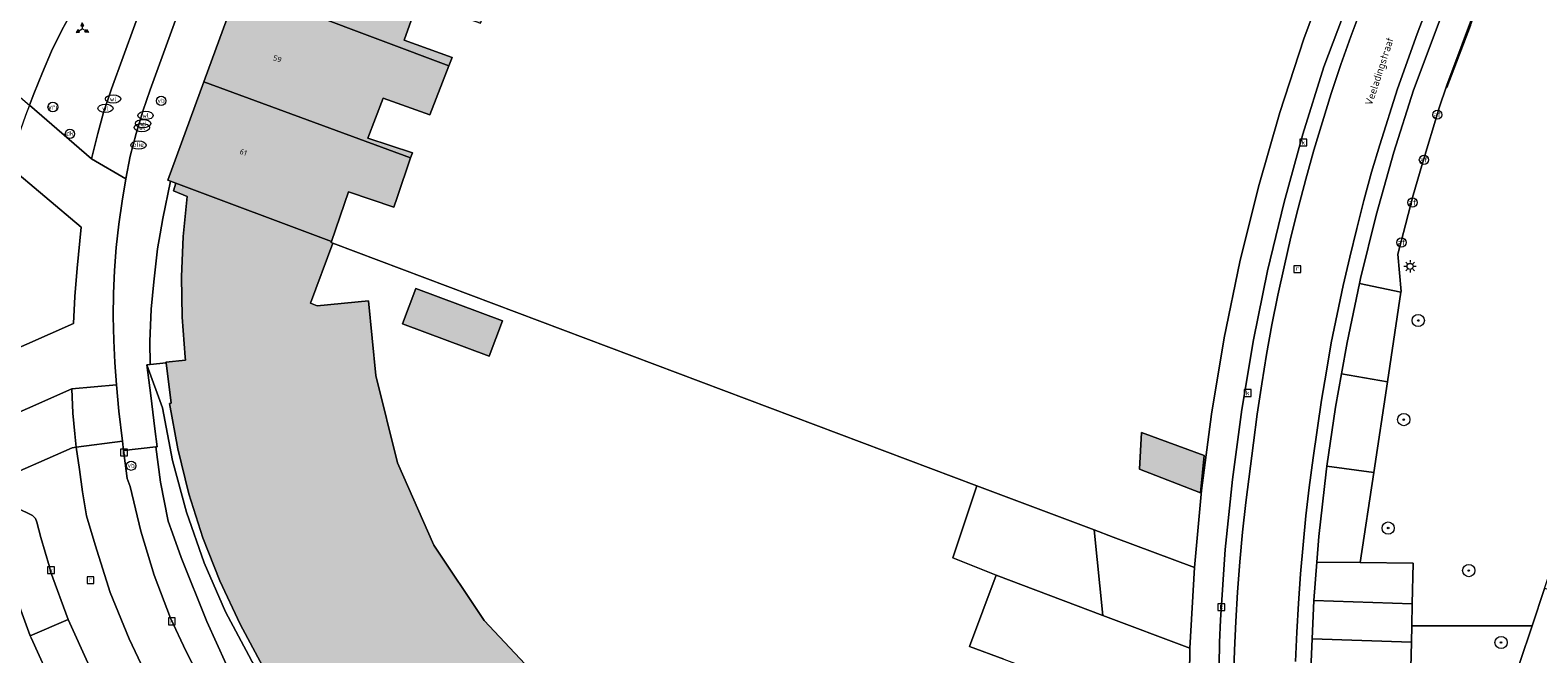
# Model space of a CAD drawing. Header units: metres. Extents: x 196496 to 197479, y 355250 to 356324.
# Tile 35 of 119: x 197199 to 197297, y 355684 to 355725. Entities that reach past the tile are written whole.
import ezdxf
from ezdxf.enums import TextEntityAlignment as Align

# ---------------------------------------------------------------- set-up
doc = ezdxf.new("R2010")
doc.units = ezdxf.units.M
doc.layers.get('0').update_dxf_attribs({"lineweight": 9})
for name, color, linetype, lineweight in [('B-WE-GR-BEPLANTING_CULTUUR_HEESTERS-GV', 251, 'Continuous', 9), ('B-WE-GR-BOOM-S', 251, 'Continuous', 9), ('B-WE-GR-GROENVOORZIENING-GV', 251, 'Continuous', 9), ('B-WE-GW-TALUD_KRUIN-G', 251, 'Continuous', 9), ('B-WE-IE-MEUBILAIR_WEGMEUBILAIR-S', 251, 'Continuous', 9), ('B-WE-IE-MEUBILAIR_WEGMEUBILAIR_PAAL-S', 251, 'Continuous', 9), ('B-WE-IE-MEUBILAIR_WEGMEUBILAIR_VERKEERSBORD-S', 251, 'Continuous', 9), ('B-WE-IE-TERREINAFSCHEIDING_KUNSTMATIG_HEKWERK-G', 251, 'IE-TERREINAFSCHEIDING-KUNSTMATIG', 9), ('B-WE-KL-BRANDSTOF_PUT-S', 251, 'Continuous', 9), ('B-WE-KL-ET_LS_OV_LICHTMAST-S', 251, 'Continuous', 9), ('B-WE-KL-WATER-S', 251, 'Continuous', 9), ('B-WE-OG-BEBOUWING-GV', 251, 'Continuous', 9), ('B-WE-OG-BEBOUWING_HUISNUMMER-T35', 90, 'Continuous', 9), ('B-WE-OG-BEBOUWING_STRAATNAAM-T35', 130, 'Continuous', 9), ('B-WE-OG-TERREIN_CULTUURSCHEIDING-GV', 251, 'Continuous', 9), ('B-WE-OG-TERREIN_ERF-GV', 251, 'Continuous', 9), ('B-WE-RI-GWA_KOLK-S', 251, 'Continuous', 9), ('B-WE-RI-GWA_RIOOLPUT-S', 251, 'Continuous', 9), ('B-WE-VH-VERHARDING_ASFALT-GV', 251, 'Continuous', 9), ('B-WE-VH-VERHARDING_BETONSTRAATSTEEN-GV', 251, 'Continuous', 9), ('B-WE-VH-VERHARDING_GESLOTEN-GV', 251, 'Continuous', 9), ('B-WE-VH-VERHARDING_OPEN-GV', 251, 'Continuous', 9), ('B-WE-VH-VERHARDING_STRAATBAKSTEEN-GV', 251, 'Continuous', 9), ('B-WE-VH-VERHARDING_TEGEL-GV', 251, 'Continuous', 9), ('B-WE-VW-AFSLUITPAAL-S', 251, 'Continuous', 9), ('B-WE-VW-VRI-S', 251, 'Continuous', 9)]:
    doc.layers.add(name, color=color, linetype=linetype, lineweight=lineweight)
doc.layers.add('X-XX-AL-PRESENTATIE_GEBOUW3-V', color=7, linetype='Continuous', lineweight=9, true_color=0xebe1d6)
doc.styles.add('NLCS-ISO', font='NLCS-ISO.ttf')
doc.styles.add('NLCS-ISO-ANNOTATIEF-T35', font='NLCS-ISO.ttf', dxfattribs={"height": 3.5})
doc.linetypes.add('IE-TERREINAFSCHEIDING-KUNSTMATIG', pattern='A,4,[82,NLCS.SHX,S=0.75,R=90,X=0,Y=0],4,-2', length=10)

# ---------------------------------------------------------------- blocks, each defined once
blk = doc.blocks.new('SIE-WEG_VERKEERSBORD_WEGWIJZER-SO')
at = {"linetype": 'ByBlock', "lineweight": 18}
h = blk.add_hatch(color=0, dxfattribs=at)
h.dxf.hatch_style = 1
h.paths.add_polyline_path([(0.5, 1), (0, 2), (-0.5, 1)])
h = blk.add_hatch(color=0, dxfattribs=at)
h.dxf.hatch_style = 1
h.paths.add_polyline_path([(-1.38, -0.22), (-2, -1.15), (-0.88, -1.09)])
h = blk.add_hatch(color=0, dxfattribs=at)
h.dxf.hatch_style = 1
h.paths.add_polyline_path([(1.38, -0.22), (2, -1.15), (0.88, -1.09)])
at = {"color": 0, "linetype": 'ByBlock', "lineweight": 18}
for points in [[(-1.13, -0.65), (0, 0)], [(0, 1), (0, 0)], [(1.13, -0.65), (0, 0)]]:
    blk.add_lwpolyline(points, dxfattribs=at)
for points in [[(0.5, 1), (0, 2), (-0.5, 1)], [(-1.38, -0.22), (-2, -1.15), (-0.88, -1.09)], [(1.38, -0.22), (2, -1.15), (0.88, -1.09)]]:
    blk.add_lwpolyline(points, close=True, dxfattribs=at)
blk = doc.blocks.new('SKL-ET_OV_LICHTMAST-SO')
at = {"color": 0, "linetype": 'ByBlock', "lineweight": 18}
for points in [[(-1.25, 0), (-2, 0)], [(-1.41, 1.41), (-0.88, 0.88)], [(0, 2), (0, 1.25)], [(0.88, 0.88), (1.41, 1.41)], [(2, 0), (1.25, 0)], [(-1.41, -1.41), (-0.88, -0.88)], [(0, -1.25), (0, -2)], [(0.88, -0.88), (1.41, -1.41)]]:
    blk.add_lwpolyline(points, dxfattribs=at)
blk.add_circle((0, 0), 1, dxfattribs=at)
blk = doc.blocks.new('SVW-AFSLUITPAAL-SO')
at = {"lineweight": 18}
blk.add_circle((0, 0), 1.5, dxfattribs=at)
at = {"lineweight": 18, "style": 'NLCS-ISO'}
blk.add_text('af', height=1.8, dxfattribs=at).set_placement((0, 0), align=Align.MIDDLE_CENTER)
blk = doc.blocks.new('SIE-WEG_PAAL_VERKEERSBORD-SO')
at = {"color": 0, "linetype": 'ByBlock', "lineweight": 18}
blk.add_circle((0, 0), 1.5, dxfattribs=at)
at = {"color": 0, "linetype": 'ByBlock', "lineweight": 18, "style": 'NLCS-ISO'}
blk.add_text('vb', height=1.5, dxfattribs=at).set_placement((0, 0.13), align=Align.MIDDLE_CENTER)
blk = doc.blocks.new('SIE-WEG_PAAL_DRUKKNOPPAAL-SO')
at = {"color": 0, "linetype": 'ByBlock', "lineweight": 18}
blk.add_circle((0, 0), 1.5, dxfattribs=at)
at = {"color": 0, "linetype": 'ByBlock', "lineweight": 18, "style": 'NLCS-ISO'}
blk.add_text('dk', height=1.5, dxfattribs=at).set_placement((0, 0.15), align=Align.MIDDLE_CENTER)
blk = doc.blocks.new('SKL-VRI_PAAL-SO')
at = {"lineweight": 18}
blk.add_circle((0, 0), 1.59, dxfattribs=at)
at = {"lineweight": 18, "style": 'NLCS-ISO'}
blk.add_text('vri', height=1.8, dxfattribs=at).set_placement((-0.06, 0.08), align=Align.MIDDLE_CENTER)
blk = doc.blocks.new('SRI-KOLK-SO')
at = {"color": 0, "linetype": 'ByBlock', "lineweight": 18}
blk.add_lwpolyline([(-1.125, -1.125), (1.125, -1.125), (1.125, 1.125), (-1.125, 1.125)], close=True, dxfattribs=at)
at = {"color": 0, "linetype": 'ByBlock', "lineweight": 18, "style": 'NLCS-ISO'}
blk.add_text('k', height=1.5, dxfattribs=at).set_placement((0, 0), align=Align.MIDDLE_CENTER)
blk = doc.blocks.new('SRI-PUT_INSPECTIEPUT_RIOOLPUT-SO')
at = {"color": 0, "linetype": 'ByBlock', "lineweight": 18}
blk.add_lwpolyline([(-1.12, -1.12), (1.12, -1.12), (1.12, 1.12), (-1.12, 1.12)], close=True, dxfattribs=at)
at = {"color": 0, "linetype": 'ByBlock', "lineweight": 18, "style": 'NLCS-ISO'}
blk.add_text('r', height=1.5, dxfattribs=at).set_placement((0, 0.28), align=Align.MIDDLE_CENTER)
blk = doc.blocks.new('SKL-WATER_WATERLEIDINGPUT-SO')
at = {"color": 0, "linetype": 'ByBlock', "lineweight": 18}
blk.add_ellipse((0, 0), major_axis=(2.5, 0), ratio=0.54, dxfattribs=at)
at = {"color": 0, "linetype": 'ByBlock', "lineweight": 18, "style": 'NLCS-ISO'}
blk.add_text('wl', height=1.5, dxfattribs=at).set_placement((0, 0), align=Align.MIDDLE_CENTER)
blk = doc.blocks.new('SKL-BENZINEPUT_OLIEPUT-SO')
at = {"color": 0, "linetype": 'ByBlock', "lineweight": 18}
blk.add_ellipse((0, 0), major_axis=(2.5, 0), ratio=0.54, dxfattribs=at)
at = {"color": 0, "linetype": 'ByBlock', "lineweight": 18, "style": 'NLCS-ISO'}
blk.add_text('olie', height=1.5, dxfattribs=at).set_placement((0, 0.16), align=Align.MIDDLE_CENTER)
blk = doc.blocks.new('SGR-BOOM_01-SO')
at = {"linetype": 'ByBlock', "lineweight": 18}
h = blk.add_hatch(color=0, dxfattribs=at)
h.dxf.hatch_style = 1
edge = h.paths.add_edge_path()
edge.add_arc((0, 0), 0.25, 0, 360)
at = {"color": 0, "linetype": 'ByBlock', "lineweight": 18}
for radius in [2, 0.25]:
    blk.add_circle((0, 0), radius, dxfattribs=at)

msp = doc.modelspace()

# ---------------------------------------------------------------- hatches: boundary and pattern name
at = {"layer": 'X-XX-AL-PRESENTATIE_GEBOUW3-V'}
for points in [[(197226.43, 355725.592), (197227.902, 355725.052), (197229.071, 355728.154), (197214.398, 355733.738), (197214.202, 355733.201), (197213.868, 355732.285), (197212.106, 355727.449), (197225.842, 355722.281), (197226.055, 355722.831), (197222.91, 355723.951), (197223.843, 355726.518)], [(197209.838, 355721.224), (197223.341, 355716.266), (197223.456, 355716.608), (197220.55, 355717.558), (197221.546, 355720.176), (197224.598, 355719.07), (197225.842, 355722.281), (197212.106, 355727.449), (197211.904, 355726.895), (197211.596, 355726.048)], [(197207.676, 355714.756), (197208.023, 355714.626), (197218.176, 355710.811), (197219.291, 355714.057), (197222.254, 355713.062), (197222.47, 355713.681), (197223.341, 355716.266), (197209.838, 355721.224), (197207.504, 355714.821)], [(197208.023, 355714.626), (197207.858, 355714.125), (197208.756, 355713.761), (197208.493, 355711.147), (197208.385, 355708.517), (197208.432, 355705.885), (197208.633, 355703.265), (197208.654, 355703.066), (197207.371, 355702.95), (197207.378, 355702.893), (197207.719, 355700.265), (197207.594, 355700.247), (197208.14, 355697.279), (197208.871, 355694.352), (197209.788, 355691.477), (197210.89, 355688.668), (197212.21, 355685.837), (197213.696, 355683.089), (197215.37, 355680.45), (197217.246, 355677.951), (197219.942, 355674.864), (197222.845, 355671.971), (197225.968, 355669.315), (197226.753, 355668.76), (197229.315, 355666.947), (197255.057, 355650.627), (197255.912, 355651.804), (197257.157, 355651.036), (197259.824, 355655.226), (197260.706, 355656.84), (197261.425, 355658.542), (197261.97, 355660.308), (197262.333, 355662.111), (197236.835, 355678.253), (197232.147, 355681.809), (197228.132, 355686.078), (197224.861, 355690.996), (197222.494, 355696.378), (197221.073, 355702.059), (197220.582, 355706.936), (197217.233, 355706.623), (197216.804, 355706.78), (197218.265, 355710.704), (197218.153, 355710.743), (197218.176, 355710.811)], [(197228.472, 355703.342), (197229.332, 355705.647), (197223.677, 355707.757), (197222.816, 355705.452)], [(197271.031, 355698.355), (197270.903, 355695.957), (197274.901, 355694.41), (197275.141, 355696.85)]]:
    msp.add_hatch(color=256, dxfattribs=at).paths.add_polyline_path(points)

# ---------------------------------------------------------------- linework, layer by layer
at = {"layer": 'B-WE-GR-BEPLANTING_CULTUUR_HEESTERS-GV', "flags": 128}
msp.add_lwpolyline([(197213.696, 355683.089), (197212.21, 355685.837), (197210.89, 355688.668), (197209.788, 355691.477), (197208.871, 355694.352), (197208.14, 355697.279), (197207.594, 355700.247), (197207.719, 355700.265), (197207.378, 355702.893), (197206.341, 355702.788), (197206.13, 355702.771), (197207.151, 355699.95), (197207.806, 355696.518), (197208.71, 355693.144), (197209.86, 355689.845), (197211.255, 355686.642), (197212.945, 355683.474)], dxfattribs=at)
msp.add_lwpolyline([(197203.999, 355680.17), (197205.799, 355677.774), (197207.881, 355679.188), (197206.344, 355682), (197204.962, 355684.892), (197203.74, 355687.907), (197202.745, 355691.015), (197202.177, 355692.917), (197201.916, 355694.469), (197201.727, 355695.925), (197201.509, 355697.394), (197201.243, 355697.356), (197195.979, 355695.036), (197196.18, 355694.503), (197196.4, 355694.139), (197196.661, 355693.917), (197198.651, 355692.942), (197198.861, 355692.744), (197198.952, 355692.5), (197199.216, 355691.495), (197199.776, 355689.587), (197199.847, 355689.268), (197200.98, 355686.155), (197202.377, 355683.087)], close=True, dxfattribs=at)
at = {"layer": 'B-WE-GR-GROENVOORZIENING-GV', "flags": 128}
msp.add_lwpolyline([(197212.945, 355683.474), (197211.255, 355686.642), (197209.86, 355689.845), (197208.71, 355693.144), (197207.806, 355696.518), (197207.151, 355699.95), (197206.13, 355702.771), (197206.38, 355700.755), (197206.635, 355698.584), (197206.792, 355697.417), (197206.709, 355697.407), (197207.007, 355695.098), (197207.52, 355692.568), (197207.788, 355691.772), (197208.357, 355690.201), (197210.044, 355686.007), (197211.309, 355683.227)], dxfattribs=at)
for points in [[(197261.55, 355689.035), (197268.521, 355686.407), (197267.946, 355691.997), (197260.296, 355694.86), (197258.721, 355690.169)], [(197268.521, 355686.407), (197274.196, 355684.267), (197274.489, 355689.548), (197269.199, 355691.528), (197267.946, 355691.997)], [(197287.163, 355646.175), (197289.634, 355645.72), (197301.365, 355687.105), (197297.344, 355688.179), (197296.528, 355685.741), (197294.124, 355678.552), (197292.14, 355671.89), (197289.917, 355660.799), (197288.077, 355651.026)]]:
    msp.add_lwpolyline(points, close=True, dxfattribs=at)
at = {"layer": 'B-WE-GW-TALUD_KRUIN-G', "flags": 128}
for points in [[(197274.334, 355631.068), (197263.095, 355640.947), (197263.292, 355645.92), (197256.8, 355642.991), (197228.705, 355666.044), (197226.184, 355668.043), (197223.768, 355670.168), (197221.471, 355672.422), (197219.307, 355674.803), (197217.035, 355677.58), (197214.895, 355680.46), (197212.945, 355683.474), (197211.255, 355686.642), (197209.86, 355689.845), (197208.71, 355693.144), (197207.806, 355696.518), (197207.151, 355699.95), (197206.13, 355702.771)], [(197268.521, 355686.407), (197267.946, 355691.997)]]:
    msp.add_lwpolyline(points, dxfattribs=at)
at = {"layer": 'B-WE-IE-TERREINAFSCHEIDING_KUNSTMATIG_HEKWERK-G', "ltscale": 0.2, "flags": 128}
for points in [[(197290.973, 355720.868), (197292.51, 355724.908), (197295.454, 355732.857), (197296.011, 355732.614), (197304.487, 355729.954)], [(197290.973, 355720.868), (197290.928, 355720.884)]]:
    msp.add_lwpolyline(points, dxfattribs=at)
at = {"layer": 'B-WE-OG-BEBOUWING-GV', "flags": 128}
for points in [[(197226.43, 355725.592), (197227.902, 355725.052), (197229.071, 355728.154), (197214.398, 355733.738), (197214.202, 355733.201), (197213.868, 355732.285), (197212.106, 355727.449), (197225.842, 355722.281), (197226.055, 355722.831), (197222.91, 355723.951), (197223.843, 355726.518)], [(197209.838, 355721.224), (197223.341, 355716.266), (197223.456, 355716.608), (197220.55, 355717.558), (197221.546, 355720.176), (197224.598, 355719.07), (197225.842, 355722.281), (197212.106, 355727.449), (197211.904, 355726.895), (197211.596, 355726.048)], [(197207.676, 355714.756), (197208.023, 355714.626), (197218.176, 355710.811), (197219.291, 355714.057), (197222.254, 355713.062), (197222.47, 355713.681), (197223.341, 355716.266), (197209.838, 355721.224), (197207.504, 355714.821)], [(197228.472, 355703.342), (197229.332, 355705.647), (197223.677, 355707.757), (197222.816, 355705.452)], [(197271.031, 355698.355), (197270.903, 355695.957), (197274.901, 355694.41), (197275.141, 355696.85)]]:
    msp.add_lwpolyline(points, close=True, dxfattribs=at)
msp.add_lwpolyline([(197232.147, 355681.809), (197228.132, 355686.078), (197224.861, 355690.996), (197222.494, 355696.378), (197221.073, 355702.059), (197220.582, 355706.936), (197217.233, 355706.623), (197216.804, 355706.78), (197218.265, 355710.704), (197218.153, 355710.743), (197218.176, 355710.811), (197208.023, 355714.626), (197207.858, 355714.125), (197208.756, 355713.761), (197208.493, 355711.147), (197208.385, 355708.517), (197208.432, 355705.885), (197208.633, 355703.265), (197208.654, 355703.066), (197207.371, 355702.95), (197207.378, 355702.893), (197207.719, 355700.265), (197207.594, 355700.247), (197208.14, 355697.279), (197208.871, 355694.352), (197209.788, 355691.477), (197210.89, 355688.668), (197212.21, 355685.837), (197213.696, 355683.089)], dxfattribs=at)
at = {"layer": 'B-WE-OG-TERREIN_CULTUURSCHEIDING-GV', "flags": 128}
msp.add_lwpolyline([(197295.034, 355731.917), (197290.971, 355721.011), (197290.928, 355720.884), (197290.973, 355720.868), (197292.51, 355724.908)], dxfattribs=at)
msp.add_lwpolyline([(197288.19, 355662.126), (197288.138, 355659.616), (197288.087, 355657.121), (197288.025, 355654.109), (197287.961, 355651.026), (197288.077, 355651.026), (197289.917, 355660.799), (197292.14, 355671.89), (197294.124, 355678.552), (197296.528, 355685.741), (197288.677, 355685.741), (197288.655, 355684.664), (197288.603, 355682.164), (197288.552, 355679.656), (197288.5, 355677.151), (197288.448, 355674.643), (197288.397, 355672.147), (197288.345, 355669.652), (197288.293, 355667.139), (197288.242, 355664.635)], close=True, dxfattribs=at)
at = {"layer": 'B-WE-OG-TERREIN_ERF-GV', "flags": 128}
for points in [[(197223.843, 355726.518), (197222.91, 355723.951), (197226.055, 355722.831), (197225.842, 355722.281), (197224.598, 355719.07), (197221.546, 355720.176), (197220.55, 355717.558), (197223.456, 355716.608), (197223.341, 355716.266), (197222.47, 355713.681), (197222.254, 355713.062), (197219.291, 355714.057), (197218.176, 355710.811), (197218.153, 355710.743), (197218.265, 355710.704), (197260.296, 355694.86), (197267.946, 355691.997), (197269.199, 355691.528), (197274.489, 355689.548), (197274.952, 355694.557), (197275.602, 355699.557), (197276.441, 355704.535), (197277.466, 355709.482), (197278.676, 355714.387), (197280.067, 355719.24), (197281.637, 355724.03), (197283.381, 355728.749)], [(197292.51, 355724.908), (197290.973, 355720.868), (197290.928, 355720.884), (197290.5, 355719.604), (197289.334, 355715.771), (197288.781, 355713.835), (197288.281, 355711.901), (197287.777, 355709.998), (197287.98, 355707.542), (197287.973, 355707.499), (197287.094, 355701.667), (197286.199, 355695.735), (197285.314, 355689.868), (197288.761, 355689.812), (197288.706, 355687.163), (197288.677, 355685.741), (197296.528, 355685.741), (197297.344, 355688.179), (197306.033, 355714.155), (197307.012, 355717.205), (197310.3, 355727.451)], [(197262.063, 355683.551), (197259.816, 355684.395), (197261.55, 355689.035), (197258.721, 355690.169), (197260.296, 355694.86), (197218.265, 355710.704), (197216.804, 355706.78), (197217.233, 355706.623), (197220.582, 355706.936), (197221.073, 355702.059), (197222.494, 355696.378), (197224.861, 355690.996), (197228.132, 355686.078), (197232.147, 355681.809)]]:
    msp.add_lwpolyline(points, dxfattribs=at)
for points in [[(197228.472, 355703.342), (197222.816, 355705.452), (197223.677, 355707.757), (197229.332, 355705.647)], [(197271.031, 355698.355), (197275.141, 355696.85), (197274.901, 355694.41), (197270.903, 355695.957)]]:
    msp.add_lwpolyline(points, close=True, dxfattribs=at)
at = {"layer": 'B-WE-VH-VERHARDING_ASFALT-GV', "flags": 128}
for points in [[(197281.091, 355683.41), (197281.184, 355685.312), (197281.293, 355687.192), (197281.422, 355689.12), (197281.767, 355692.907), (197281.975, 355694.756), (197282.236, 355696.692), (197282.782, 355700.464), (197283.104, 355702.361), (197283.427, 355704.203), (197284.205, 355707.951), (197284.643, 355709.801), (197285.094, 355711.66), (197285.561, 355713.488), (197286.049, 355715.347), (197286.594, 355717.12), (197287.754, 355720.78), (197289.033, 355724.368), (197290.397, 355727.969)], [(197286.072, 355727.879), (197284.697, 355724.203), (197284.049, 355722.371), (197283.427, 355720.483), (197282.846, 355718.615), (197282.29, 355716.767), (197281.773, 355714.885), (197281.271, 355712.991), (197280.794, 355711.102), (197280.346, 355709.167), (197279.94, 355707.304), (197279.555, 355705.383), (197279.201, 355703.432), (197278.884, 355701.517), (197278.6, 355699.551), (197278.34, 355697.674), (197277.844, 355693.788), (197277.634, 355691.855), (197277.45, 355689.899), (197277.305, 355687.934), (197277.204, 355686.021), (197277.119, 355684.145), (197277.055, 355682.079)], [(197191.569, 355725.592), (197198.461, 355719.705), (197198.74, 355720.461), (197199.306, 355721.853), (197199.909, 355723.234), (197200.582, 355724.596), (197201.284, 355725.915)], [(197268.439, 355614.605), (197259.526, 355622.143), (197259.33, 355622.277), (197255.895, 355625.242), (197225.98, 355650.708), (197225.743, 355650.965), (197222.197, 355653.901), (197218.933, 355657.55), (197215.904, 355660.995), (197214.502, 355662.652), (197212.216, 355665.354), (197210.184, 355667.84), (197207.342, 355671.342), (197205.915, 355673.179), (197203.688, 355676.053), (197201.707, 355678.738), (197201.672, 355678.786), (197200.036, 355681.731), (197198.572, 355684.941), (197198.519, 355685.087), (197197.365, 355688.255)]]:
    msp.add_lwpolyline(points, dxfattribs=at)
at = {"layer": 'B-WE-VH-VERHARDING_BETONSTRAATSTEEN-GV', "flags": 128}
msp.add_lwpolyline([(197208.385, 355733.32), (197203.819, 355720.782), (197203.298, 355719.235), (197202.915, 355717.871), (197202.523, 355716.207), (197204.747, 355714.909), (197205.035, 355716.383), (197205.417, 355717.861), (197205.856, 355719.32), (197206.348, 355720.707), (197239.585, 355812.134)], dxfattribs=at)
for points in [[(197290.928, 355720.884), (197290.971, 355721.011), (197295.034, 355731.917), (197293.407, 355732.567), (197291.248, 355727.26), (197288.793, 355720.698), (197287.51, 355716.64), (197286.357, 355712.536), (197285.338, 355708.393), (197285.271, 355708.077), (197287.973, 355707.499), (197287.98, 355707.542), (197287.777, 355709.998), (197288.281, 355711.901), (197288.781, 355713.835), (197289.334, 355715.771), (197290.5, 355719.604)], [(197202.523, 355716.207), (197198.461, 355719.705), (197198.215, 355719.04), (197197.247, 355716.299), (197197.089, 355715.749), (197201.84, 355711.739), (197201.571, 355709.081), (197201.433, 355707.233), (197201.327, 355705.465), (197195.22, 355702.772), (197195.248, 355701.301), (197195.324, 355699.819), (197195.43, 355698.627), (197201.227, 355701.201), (197204.149, 355701.46), (197204.026, 355702.908), (197203.964, 355704.364), (197203.935, 355705.91), (197203.948, 355707.429), (197204.011, 355708.927), (197204.131, 355710.431), (197204.299, 355711.936), (197204.504, 355713.448), (197204.747, 355714.909)], [(197285.271, 355708.077), (197284.454, 355704.216), (197284.091, 355702.174), (197287.094, 355701.667), (197287.973, 355707.499)], [(197284.091, 355702.174), (197283.706, 355700.013), (197283.147, 355696.145), (197286.199, 355695.735), (197287.094, 355701.667)], [(197282.494, 355689.887), (197285.314, 355689.868), (197286.199, 355695.735), (197283.147, 355696.145), (197283.096, 355695.789), (197282.625, 355691.553)], [(197199.216, 355691.495), (197198.952, 355692.5), (197198.861, 355692.744), (197198.651, 355692.942), (197196.661, 355693.917), (197196.4, 355694.139), (197196.18, 355694.503), (197197.365, 355688.255), (197198.519, 355685.087), (197200.98, 355686.155), (197199.847, 355689.268), (197199.776, 355689.587)], [(197285.314, 355689.868), (197282.494, 355689.887), (197282.298, 355687.388), (197288.706, 355687.163), (197288.761, 355689.812)], [(197282.298, 355687.388), (197282.182, 355684.886), (197288.655, 355684.664), (197288.677, 355685.741), (197288.706, 355687.163)], [(197200.98, 355686.155), (197198.519, 355685.087), (197198.572, 355684.941), (197200.036, 355681.731), (197201.672, 355678.786), (197201.707, 355678.738), (197203.999, 355680.17), (197202.377, 355683.087)], [(197282.182, 355684.886), (197282.069, 355682.377), (197288.603, 355682.164), (197288.655, 355684.664)]]:
    msp.add_lwpolyline(points, close=True, dxfattribs=at)
at = {"layer": 'B-WE-VH-VERHARDING_GESLOTEN-GV', "flags": 128}
for points in [[(197286.287, 355731.078), (197282.932, 355722.213), (197281.566, 355717.827), (197280.346, 355713.39), (197279.274, 355708.909), (197278.353, 355704.393), (197277.584, 355699.848), (197276.969, 355695.282), (197276.507, 355690.704), (197276.2, 355686.12), (197276.13, 355684.651), (197276.042, 355678.715)], [(197290.397, 355727.969), (197289.033, 355724.368), (197287.754, 355720.78), (197286.594, 355717.12), (197286.049, 355715.347), (197285.561, 355713.488), (197285.094, 355711.66), (197284.643, 355709.801), (197284.205, 355707.951), (197283.427, 355704.203), (197283.104, 355702.361), (197282.782, 355700.464), (197282.236, 355696.692), (197281.975, 355694.756), (197281.767, 355692.907), (197281.422, 355689.12), (197281.293, 355687.192), (197281.184, 355685.312), (197281.091, 355683.41)], [(197277.055, 355682.079), (197277.119, 355684.145), (197277.204, 355686.021), (197277.305, 355687.934), (197277.45, 355689.899), (197277.634, 355691.855), (197277.844, 355693.788), (197278.34, 355697.674), (197278.6, 355699.551), (197278.884, 355701.517), (197279.201, 355703.432), (197279.555, 355705.383), (197279.94, 355707.304), (197280.346, 355709.167), (197280.794, 355711.102), (197281.271, 355712.991), (197281.773, 355714.885), (197282.29, 355716.767), (197282.846, 355718.615), (197283.427, 355720.483), (197284.049, 355722.371), (197284.697, 355724.203), (197286.072, 355727.879)], [(197282.069, 355682.377), (197282.182, 355684.886), (197282.298, 355687.388), (197282.494, 355689.887), (197282.625, 355691.553), (197283.096, 355695.789), (197283.147, 355696.145), (197283.706, 355700.013), (197284.091, 355702.174), (197284.454, 355704.216), (197285.271, 355708.077), (197285.338, 355708.393), (197286.357, 355712.536), (197287.51, 355716.64), (197288.793, 355720.698), (197291.248, 355727.26)]]:
    msp.add_lwpolyline(points, dxfattribs=at)
at = {"layer": 'B-WE-VH-VERHARDING_OPEN-GV', "flags": 128}
for points in [[(197207.371, 355702.95), (197208.654, 355703.066), (197208.633, 355703.265), (197208.432, 355705.885), (197208.385, 355708.517), (197208.493, 355711.147), (197208.756, 355713.761), (197207.858, 355714.125), (197208.023, 355714.626), (197207.676, 355714.756), (197207.158, 355712.307), (197206.986, 355711.311), (197206.818, 355710.342), (197206.577, 355708.193), (197206.417, 355706.394), (197206.317, 355704.292), (197206.341, 355702.788), (197207.378, 355702.893)], [(197259.816, 355684.395), (197262.063, 355683.551), (197268.76, 355681.037), (197270.263, 355680.473), (197274.124, 355679.024), (197274.196, 355684.267), (197268.521, 355686.407), (197261.55, 355689.035)]]:
    msp.add_lwpolyline(points, close=True, dxfattribs=at)
at = {"layer": 'B-WE-VH-VERHARDING_STRAATBAKSTEEN-GV', "flags": 128}
msp.add_lwpolyline([(197239.585, 355812.134), (197206.348, 355720.707), (197205.856, 355719.32), (197205.417, 355717.861), (197205.035, 355716.383), (197204.747, 355714.909), (197204.504, 355713.448), (197204.299, 355711.936), (197204.131, 355710.431), (197204.011, 355708.927), (197203.948, 355707.429), (197203.935, 355705.91), (197203.964, 355704.364), (197204.026, 355702.908), (197204.149, 355701.46), (197204.295, 355699.739), (197204.529, 355697.792), (197204.609, 355697.166), (197206.709, 355697.407), (197206.792, 355697.417), (197206.635, 355698.584), (197206.38, 355700.755), (197206.13, 355702.771), (197206.341, 355702.788), (197206.317, 355704.292), (197206.417, 355706.394), (197206.577, 355708.193), (197206.818, 355710.342), (197206.986, 355711.311), (197207.158, 355712.307), (197207.676, 355714.756), (197207.504, 355714.821), (197209.838, 355721.224), (197211.596, 355726.048)], dxfattribs=at)
for points in [[(197202.523, 355716.207), (197202.915, 355717.871), (197203.298, 355719.235), (197203.819, 355720.782), (197208.385, 355733.32), (197207.625, 355733.587), (197205.347, 355727.298), (197202.632, 355728.283), (197201.284, 355725.915), (197200.582, 355724.596), (197199.909, 355723.234), (197199.306, 355721.853), (197198.74, 355720.461), (197198.461, 355719.705)], [(197196.496, 355713.521), (197196.445, 355713.318), (197196.127, 355711.824), (197195.889, 355710.344), (197195.663, 355708.854), (197195.482, 355707.284), (197195.332, 355705.84), (197195.23, 355704.323), (197195.22, 355702.772), (197201.327, 355705.465), (197201.433, 355707.233), (197201.571, 355709.081), (197201.84, 355711.739), (197197.089, 355715.749), (197196.809, 355714.769)]]:
    msp.add_lwpolyline(points, close=True, dxfattribs=at)
at = {"layer": 'B-WE-VH-VERHARDING_TEGEL-GV', "flags": 128}
for points in [[(197276.042, 355678.715), (197276.13, 355684.651), (197276.2, 355686.12), (197276.507, 355690.704), (197276.969, 355695.282), (197277.584, 355699.848), (197278.353, 355704.393), (197279.274, 355708.909), (197280.346, 355713.39), (197281.566, 355717.827), (197282.932, 355722.213), (197286.287, 355731.078)], [(197283.381, 355728.749), (197281.637, 355724.03), (197280.067, 355719.24), (197278.676, 355714.387), (197277.466, 355709.482), (197276.441, 355704.535), (197275.602, 355699.557), (197274.952, 355694.557), (197274.489, 355689.548), (197274.196, 355684.267), (197274.124, 355679.024)], [(197209.8, 355681.912), (197208.685, 355684.05), (197207.668, 355686.228), (197206.606, 355689.033), (197205.723, 355691.906), (197205.025, 355694.83), (197204.843, 355695.338), (197204.609, 355697.166), (197204.529, 355697.792), (197201.509, 355697.394), (197201.727, 355695.925), (197201.916, 355694.469), (197202.177, 355692.917), (197202.745, 355691.015), (197203.74, 355687.907), (197204.962, 355684.892), (197206.344, 355682)], [(197211.309, 355683.227), (197210.044, 355686.007), (197208.357, 355690.201), (197207.788, 355691.772), (197207.52, 355692.568), (197207.007, 355695.098), (197206.709, 355697.407), (197204.609, 355697.166), (197204.843, 355695.338), (197205.025, 355694.83), (197205.723, 355691.906), (197206.606, 355689.033), (197207.668, 355686.228), (197208.685, 355684.05), (197209.8, 355681.912)]]:
    msp.add_lwpolyline(points, dxfattribs=at)
for points in [[(197204.149, 355701.46), (197201.227, 355701.201), (197201.297, 355699.619), (197201.415, 355698.268), (197201.509, 355697.394), (197204.529, 355697.792), (197204.295, 355699.739)], [(197201.227, 355701.201), (197195.43, 355698.627), (197195.456, 355698.34), (197195.659, 355696.826), (197195.979, 355695.036), (197201.243, 355697.356), (197201.509, 355697.394), (197201.415, 355698.268), (197201.297, 355699.619)]]:
    msp.add_lwpolyline(points, close=True, dxfattribs=at)

# ---------------------------------------------------------------- block references
at = {"layer": 'B-WE-GR-BOOM-S', "xscale": 0.2, "yscale": 0.2, "zscale": 0.2}
for p in [(197289.1, 355705.657), (197288.158, 355699.189), (197287.141, 355692.114), (197292.401, 355689.341), (197294.509, 355684.644)]:
    msp.add_blockref('SGR-BOOM_01-SO', p, dxfattribs=at)
at = {"layer": 'B-WE-IE-MEUBILAIR_WEGMEUBILAIR-S', "xscale": 0.2, "yscale": 0.2, "zscale": 0.2}
for p in [(197207.057, 355719.991), (197205.102, 355696.179)]:
    msp.add_blockref('SIE-WEG_PAAL_VERKEERSBORD-SO', p, dxfattribs=at)
at = {"layer": 'B-WE-IE-MEUBILAIR_WEGMEUBILAIR_PAAL-S', "xscale": 0.2, "yscale": 0.2, "zscale": 0.2}
msp.add_blockref('SIE-WEG_PAAL_DRUKKNOPPAAL-SO', (197201.103, 355717.838), dxfattribs=at)
at = {"layer": 'B-WE-IE-MEUBILAIR_WEGMEUBILAIR_VERKEERSBORD-S', "xscale": 0.2, "yscale": 0.2, "zscale": 0.2}
msp.add_blockref('SIE-WEG_VERKEERSBORD_WEGWIJZER-SO', (197201.911, 355724.684), dxfattribs=at)
at = {"layer": 'B-WE-KL-BRANDSTOF_PUT-S', "xscale": 0.2, "yscale": 0.2, "zscale": 0.2}
msp.add_blockref('SKL-BENZINEPUT_OLIEPUT-SO', (197205.573, 355717.107), dxfattribs=at)
at = {"layer": 'B-WE-KL-ET_LS_OV_LICHTMAST-S', "xscale": 0.2, "yscale": 0.2, "zscale": 0.2}
msp.add_blockref('SKL-ET_OV_LICHTMAST-SO', (197288.57, 355709.187), dxfattribs=at)
at = {"layer": 'B-WE-KL-WATER-S', "xscale": 0.2, "yscale": 0.2, "zscale": 0.2}
for p in [(197203.917, 355720.118), (197203.419, 355719.508), (197206.042, 355719.043), (197205.807, 355718.249), (197205.874, 355718.51)]:
    msp.add_blockref('SKL-WATER_WATERLEIDINGPUT-SO', p, dxfattribs=at)
at = {"layer": 'B-WE-RI-GWA_KOLK-S', "xscale": 0.2, "yscale": 0.2, "zscale": 0.2}
for p in [(197281.599, 355717.273), (197277.97, 355700.931), (197204.63, 355697.045), (197199.876, 355689.367), (197276.252, 355686.953), (197207.757, 355686.021)]:
    msp.add_blockref('SRI-KOLK-SO', p, dxfattribs=at)
at = {"layer": 'B-WE-RI-GWA_RIOOLPUT-S', "xscale": 0.2, "yscale": 0.2, "zscale": 0.2}
for p in [(197281.212, 355709.009), (197202.451, 355688.716)]:
    msp.add_blockref('SRI-PUT_INSPECTIEPUT_RIOOLPUT-SO', p, dxfattribs=at)
at = {"layer": 'B-WE-VW-AFSLUITPAAL-S', "xscale": 0.2, "yscale": 0.2, "zscale": 0.2}
for p in [(197290.35, 355719.088), (197289.473, 355716.146), (197288.727, 355713.362), (197288.006, 355710.748)]:
    msp.add_blockref('SVW-AFSLUITPAAL-SO', p, dxfattribs=at)
at = {"layer": 'B-WE-VW-VRI-S', "xscale": 0.2, "yscale": 0.2, "zscale": 0.2}
msp.add_blockref('SKL-VRI_PAAL-SO', (197199.99, 355719.586), dxfattribs=at)

# ---------------------------------------------------------------- texts
at = {"layer": 'B-WE-OG-BEBOUWING_HUISNUMMER-T35', "style": 'NLCS-ISO-ANNOTATIEF-T35'}
for s, p in [('59', (197214.646, 355722.736)), ('61', (197212.424, 355716.638))]:
    msp.add_text(s, height=0.36, rotation=340, dxfattribs=at).set_placement(p, align=Align.MIDDLE)
at = {"layer": 'B-WE-OG-BEBOUWING_STRAATNAAM-T35', "style": 'NLCS-ISO-ANNOTATIEF-T35'}
msp.add_text('Veeladingstraat', height=0.5, rotation=71.9, dxfattribs=at).set_placement((197286.628, 355721.9), align=Align.MIDDLE)

doc.saveas('drawing.dxf')
